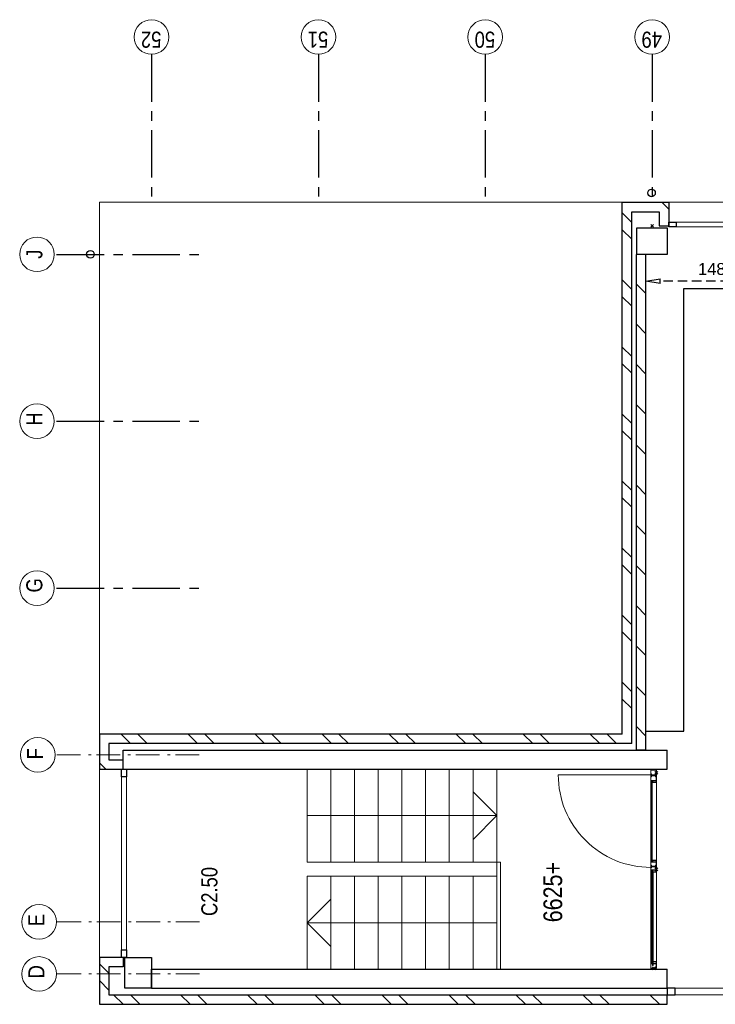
# Model space of a CAD drawing. Header units: millimetres. Extents: x -88840 to 85996, y -16279 to 104709.
# Tile 18 of 184: x -48840 to -41503, y 30915 to 41300. Entities that reach past the tile are written whole.
import ezdxf

# ---------------------------------------------------------------- set-up
doc = ezdxf.new("R2010")
doc.units = ezdxf.units.MM
doc.header["$LTSCALE"] = 400
doc.header["$PDMODE"] = 3
doc.header["$PDSIZE"] = 15
for name, pattern in [('CENTER', [2, 1.25, -0.25, 0.25, -0.25]), ('HIDDEN', [0.375, 0.25, -0.125]), ('STYLE_06', [1.041641, 0.625, -0.208282, 0.069427, -0.138931])]:
    doc.linetypes.add(name, pattern=pattern)
for name, color, linetype in [('-ve', 2, 'HIDDEN'), ('inlay', 6, 'Continuous'), ('stramien', 1, 'CENTER')]:
    doc.layers.add(name, color=color, linetype=linetype)
for name, color, linetype, lineweight in [('Buitenkozijnen', 140, 'Continuous', 15), ('mat-baksteen', 5, 'Continuous', 25), ('mat-beton (ihwg)', 5, 'Continuous', 25), ('mat-glas-vert', 140, 'Continuous', 15), ('mat-kalkzandsteen', 5, 'Continuous', 25), ('MAT-kit', 140, 'Continuous', 5), ('mat-kunststof', 43, 'Continuous', 9), ('mat-staal', 5, 'Continuous', 25), ('None', 7, 'Continuous', 9), ('Ruimtenummers', 5, 'Continuous', 25), ('Tekst', 140, 'Continuous', 15)]:
    doc.layers.add(name, color=color, linetype=linetype, lineweight=lineweight)
doc.styles.add('Arial Narrow', font='ARIALN.TTF', dxfattribs={"height": 222.25})
doc.styles.get("Standard").update_dxf_attribs({"font": 'arial.ttf'})
doc.dimstyles.new('CAL-N1-050-25', dxfattribs={"dimscale": 50, "dimtxt": 2.5, "dimasz": 3, "dimexe": 1.5, "dimexo": 0, "dimgap": 0.3, "dimtad": 0, "dimdec": 4, "dimrnd": 1, "dimdsep": 46, "dimtxsty": 'Standard', "dimblk": 'CLOSED', "dimcen": 0, "dimdle": 1.25, "dimclrt": 249, "dimadec": 0, "dimazin": 0, "dimtfac": 0.9, "dimtdec": 4, "dimtix": 1, "dimtmove": 0, "dimatfit": 3, "dimldrblk": 'CLOSED', "dimfxl": 1, "dimtvp": 1, "dimtolj": 1, "dimtzin": 0, "dimarcsym": 0})

# ---------------------------------------------------------------- blocks, each defined once
blk = doc.blocks.new('*X15')
at = {"layer": 'None', "lineweight": 5}
blk.add_line((-9789, 34850), (-10769, 34850), dxfattribs=at)
blk = doc.blocks.new('*U16')
at = {"layer": 'mat-kunststof', "lineweight": 9}
blk.add_lwpolyline([(-10809, 34830), (-10799, 34830), (-10799, 34860), (-10809, 34860)], close=True, dxfattribs=at)
at = {"layer": 'None', "lineweight": 9}
blk.add_lwpolyline([(-10809, 34830), (-10799, 34860), (-10809, 34860), (-10799, 34830)], dxfattribs=at)
blk = doc.blocks.new('*U17')
at = {"layer": 'MAT-kit', "color": 9, "linetype": 'Continuous', "lineweight": 5}
for points in [[(-10809, 34873), (-10804, 34871), (-10799, 34873), (-10799, 34867), (-10799, 34860), (-10804, 34860), (-10809, 34860), (-10809, 34867), (-10809, 34873)], [(-10809, 34818), (-10804, 34820), (-10799, 34818), (-10799, 34824), (-10799, 34830), (-10804, 34830), (-10809, 34830), (-10809, 34824), (-10809, 34818)]]:
    blk.add_open_spline(points, degree=2, knots=[0, 0, 0, 0.229184, 0.229184, 0.5027, 0.5027, 0.726485, 0.726485, 1, 1, 1], dxfattribs=at)
at = {"layer": 'None', "color": 7}
blk.add_blockref('*U16', (0, 0), dxfattribs=at)
blk = doc.blocks.new('jan404.129')
at = {"layer": 'None', "lineweight": 15, "flags": 128}
for points in [[(-10, 14.85), (-10, -24.79), (10, -24.79), (10, 14.85)], [(8.5, 13.35), (8.5, -23.29), (-8.5, -23.29), (-8.5, 13.35)]]:
    blk.add_lwpolyline(points, close=True, dxfattribs=at)
blk = doc.blocks.new('*U19')
at = {"layer": 'None', "color": 7, "linetype": 'Continuous', "lineweight": 15}
for p, q in [((-10798.9, 34873.5), (-10798.9, 34816.5)), ((-10731, 34875), (-10797.4, 34875)), ((-10797.4, 34873.5), (-10797.4, 34816.5)), ((-10749.5, 34873.5), (-10797.4, 34873.5)), ((-10797.4, 34816.5), (-10751, 34816.5)), ((-10797.4, 34815), (-10751, 34815)), ((-10751, 34816.5), (-10751, 34872)), ((-10731, 34873.5), (-10749.5, 34873.5)), ((-10749.5, 34816.5), (-10749.5, 34872)), ((-10749.5, 34872), (-10731, 34872))]:
    blk.add_line(p, q, dxfattribs=at)
for centre, start, end in [((-10797.4, 34873.5), 90, 180), ((-10797.4, 34816.5), 180, 270), ((-10749.5, 34872), 90, 180), ((-10751, 34816.5), 270, 0), ((-10731, 34873.5), 0, 90), ((-10731, 34873.5), 270, 0)]:
    blk.add_arc(centre, 1.5, start, end, dxfattribs=at)
at = {"layer": 'None', "linetype": 'Continuous', "lineweight": 5}
blk.add_point((-10798.9, 34840), dxfattribs=at)
at = {"layer": 'mat-staal', "color": 7, "xscale": -1, "rotation": 180}
blk.add_blockref('jan404.129', (-10738.9, 34829.9), dxfattribs=at)
blk = doc.blocks.new('*U20')
at = {"layer": 'None', "color": 7, "linetype": 'Continuous', "lineweight": 15}
for p, q in [((-8772, 34817), (-8771, 34818)), ((-8772, 34816), (-8772, 34817)), ((-8772, 34816), (-8771, 34815)), ((-8772, 34816), (-8772, 34816)), ((-8771, 34818), (-8770, 34818)), ((-8771, 34815), (-8770, 34815)), ((-8751, 34818), (-8770, 34818)), ((-8770, 34816), (-8751, 34816)), ((-8770, 34815), (-8739, 34815)), ((-8759, 34867), (-8758, 34868)), ((-8759, 34866), (-8759, 34867)), ((-8759, 34866), (-8759, 34834)), ((-8759, 34834), (-8759, 34823)), ((-8759, 34823), (-8758, 34822)), ((-8759, 34823), (-8759, 34823)), ((-8758, 34868), (-8757, 34868)), ((-8758, 34822), (-8757, 34822)), ((-8749, 34868), (-8757, 34868)), ((-8749, 34866), (-8757, 34866)), ((-8757, 34866), (-8757, 34834)), ((-8757, 34834), (-8757, 34823)), ((-8757, 34823), (-8751, 34823)), ((-8757, 34822), (-8751, 34822)), ((-8750, 34823), (-8751, 34823)), ((-8751, 34822), (-8750, 34822)), ((-8750, 34818), (-8751, 34818)), ((-8750, 34817), (-8751, 34816)), ((-8751, 34816), (-8739, 34816)), ((-8749, 34823), (-8750, 34823)), ((-8750, 34822), (-8750, 34821)), ((-8750, 34822), (-8750, 34822)), ((-8750, 34821), (-8749, 34821)), ((-8750, 34819), (-8750, 34818)), ((-8749, 34819), (-8750, 34819)), ((-8750, 34818), (-8750, 34818)), ((-8749, 34817), (-8750, 34817)), ((-8749, 34874), (-8748, 34875)), ((-8749, 34873), (-8749, 34874)), ((-8749, 34873), (-8749, 34868)), ((-8748, 34867), (-8749, 34866)), ((-8748, 34822), (-8749, 34823)), ((-8749, 34821), (-8749, 34820)), ((-8749, 34820), (-8749, 34819)), ((-8749, 34820), (-8749, 34820)), ((-8749, 34819), (-8749, 34819)), ((-8748, 34818), (-8749, 34817)), ((-8748, 34875), (-8747, 34875)), ((-8747, 34868), (-8748, 34867)), ((-8748, 34867), (-8748, 34867)), ((-8748, 34822), (-8748, 34822)), ((-8748, 34821), (-8748, 34822)), ((-8747, 34820), (-8748, 34821)), ((-8747, 34820), (-8748, 34819)), ((-8748, 34819), (-8748, 34818)), ((-8748, 34818), (-8748, 34818)), ((-8739, 34875), (-8747, 34875)), ((-8747, 34873), (-8747, 34868)), ((-8739, 34873), (-8747, 34873)), ((-8710, 34875), (-8739, 34875)), ((-8710, 34873), (-8739, 34873)), ((-8739, 34816), (-8710, 34816)), ((-8739, 34815), (-8710, 34815)), ((-8710, 34875), (-8709, 34874)), ((-8710, 34875), (-8710, 34875)), ((-8710, 34834), (-8710, 34873)), ((-8710, 34816), (-8710, 34834)), ((-8709, 34816), (-8710, 34815)), ((-8710, 34815), (-8710, 34815)), ((-8709, 34874), (-8709, 34873)), ((-8709, 34834), (-8709, 34873)), ((-8709, 34816), (-8709, 34834)), ((-8709, 34816), (-8709, 34816))]:
    blk.add_line(p, q, dxfattribs=at)
blk = doc.blocks.new('*U21')
at = {"layer": 'None', "linetype": 'Continuous', "lineweight": 5}
blk.add_point((-8737, 34815), dxfattribs=at)
at = {"layer": 'None', "color": 7}
blk.add_blockref('*U20', (0, 0), dxfattribs=at)
blk = doc.blocks.new('*U22')
at = {"layer": 'None', "color": 7, "linetype": 'Continuous', "lineweight": 15}
for p, q in [((-8839, 34874), (-8838, 34875)), ((-8755, 34875), (-8839, 34875)), ((-8839, 34873), (-8839, 34874)), ((-8839, 34873), (-8839, 34873)), ((-8838, 34872), (-8839, 34873)), ((-8775, 34873), (-8839, 34873)), ((-8838, 34875), (-8837, 34875)), ((-8837, 34872), (-8838, 34872)), ((-8819, 34875), (-8837, 34875)), ((-8819, 34873), (-8837, 34873)), ((-8837, 34872), (-8819, 34872)), ((-8837, 34815), (-8778, 34815)), ((-8819, 34873), (-8818, 34873)), ((-8819, 34872), (-8819, 34854)), ((-8819, 34854), (-8819, 34816)), ((-8819, 34816), (-8818, 34815)), ((-8819, 34816), (-8819, 34816)), ((-8818, 34873), (-8817, 34872)), ((-8818, 34873), (-8818, 34873)), ((-8818, 34815), (-8817, 34815)), ((-8817, 34872), (-8817, 34854)), ((-8817, 34854), (-8817, 34816)), ((-8817, 34816), (-8778, 34816)), ((-8778, 34872), (-8777, 34872)), ((-8778, 34871), (-8778, 34872)), ((-8778, 34870), (-8778, 34871)), ((-8778, 34870), (-8778, 34869)), ((-8778, 34869), (-8778, 34868)), ((-8778, 34868), (-8777, 34868)), ((-8778, 34823), (-8777, 34823)), ((-8778, 34823), (-8778, 34823)), ((-8778, 34822), (-8778, 34823)), ((-8778, 34816), (-8778, 34822)), ((-8777, 34816), (-8778, 34815)), ((-8778, 34815), (-8778, 34815)), ((-8777, 34873), (-8776, 34873)), ((-8777, 34872), (-8777, 34873)), ((-8777, 34871), (-8776, 34871)), ((-8777, 34870), (-8777, 34871)), ((-8777, 34870), (-8777, 34870)), ((-8777, 34869), (-8777, 34870)), ((-8777, 34869), (-8777, 34869)), ((-8776, 34869), (-8777, 34869)), ((-8777, 34868), (-8777, 34867)), ((-8777, 34867), (-8776, 34867)), ((-8777, 34823), (-8768, 34823)), ((-8777, 34822), (-8768, 34822)), ((-8777, 34816), (-8777, 34822)), ((-8777, 34816), (-8777, 34816)), ((-8776, 34873), (-8775, 34873)), ((-8776, 34872), (-8775, 34872)), ((-8776, 34871), (-8776, 34872)), ((-8776, 34868), (-8776, 34869)), ((-8775, 34868), (-8776, 34868)), ((-8776, 34867), (-8775, 34866)), ((-8775, 34873), (-8755, 34873)), ((-8775, 34872), (-8775, 34872)), ((-8775, 34872), (-8755, 34872)), ((-8775, 34868), (-8775, 34868)), ((-8768, 34868), (-8775, 34868)), ((-8768, 34866), (-8775, 34866)), ((-8768, 34868), (-8767, 34867)), ((-8768, 34868), (-8768, 34868)), ((-8768, 34854), (-8768, 34866)), ((-8768, 34823), (-8768, 34854)), ((-8767, 34823), (-8768, 34822)), ((-8768, 34822), (-8768, 34822)), ((-8767, 34867), (-8767, 34866)), ((-8767, 34854), (-8767, 34866)), ((-8767, 34823), (-8767, 34854)), ((-8767, 34823), (-8767, 34823)), ((-8755, 34875), (-8755, 34875)), ((-8754, 34874), (-8755, 34875)), ((-8754, 34873), (-8755, 34872)), ((-8755, 34872), (-8755, 34872)), ((-8754, 34873), (-8754, 34874)), ((-8754, 34873), (-8754, 34873))]:
    blk.add_line(p, q, dxfattribs=at)
at = {"layer": 'mat-staal', "color": 7, "xscale": -1, "rotation": 180}
blk.add_blockref('jan404.129', (-8829, 34830), dxfattribs=at)
blk = doc.blocks.new('*U23')
at = {"layer": 'None'}
blk.add_blockref('*U22', (0, 0), dxfattribs=at)
blk = doc.blocks.new('*U24')
at = {"layer": 'mat-kunststof', "lineweight": 9}
blk.add_lwpolyline([(-8699, 34830), (-8709, 34830), (-8709, 34860), (-8699, 34860)], close=True, dxfattribs=at)
at = {"layer": 'None', "lineweight": 9}
blk.add_lwpolyline([(-8699, 34830), (-8709, 34860), (-8699, 34860), (-8709, 34830)], dxfattribs=at)
blk = doc.blocks.new('*U25')
at = {"layer": 'MAT-kit', "color": 9, "linetype": 'Continuous', "lineweight": 5}
for points in [[(-8699, 34873), (-8704, 34871), (-8709, 34873), (-8709, 34867), (-8709, 34860), (-8704, 34860), (-8699, 34860), (-8699, 34867), (-8699, 34873)], [(-8699, 34818), (-8704, 34820), (-8709, 34818), (-8709, 34824), (-8709, 34830), (-8704, 34830), (-8699, 34830), (-8699, 34824), (-8699, 34818)]]:
    blk.add_open_spline(points, degree=2, knots=[0, 0, 0, 0.229184, 0.229184, 0.5027, 0.5027, 0.726485, 0.726485, 1, 1, 1], dxfattribs=at)
at = {"layer": 'None', "color": 7}
blk.add_blockref('*U24', (0, 0), dxfattribs=at)
blk = doc.blocks.new('*U26')
at = {"layer": 'None', "color": 7, "linetype": 'Continuous', "lineweight": 15}
for p, q in [((-9784, 34874), (-9783, 34875)), ((-9784, 34873), (-9784, 34874)), ((-9784, 34873), (-9783, 34872)), ((-9784, 34873), (-9784, 34873)), ((-9784, 34873), (-9754, 34873)), ((-9783, 34875), (-9782, 34875)), ((-9783, 34872), (-9782, 34872)), ((-9782, 34875), (-9754, 34875)), ((-9782, 34873), (-9764, 34873)), ((-9764, 34872), (-9782, 34872)), ((-9763, 34873), (-9764, 34873)), ((-9764, 34834), (-9764, 34872)), ((-9764, 34816), (-9764, 34834)), ((-9764, 34816), (-9763, 34815)), ((-9764, 34816), (-9764, 34816)), ((-9763, 34873), (-9763, 34873)), ((-9762, 34872), (-9763, 34873)), ((-9763, 34815), (-9762, 34815)), ((-9754, 34815), (-9763, 34815)), ((-9762, 34834), (-9762, 34872)), ((-9762, 34816), (-9762, 34834)), ((-9754, 34816), (-9762, 34816)), ((-9754, 34875), (-9740, 34875)), ((-9754, 34873), (-9740, 34873)), ((-9736, 34816), (-9754, 34816)), ((-9717, 34815), (-9754, 34815)), ((-9739, 34875), (-9740, 34875)), ((-9740, 34873), (-9740, 34868)), ((-9740, 34868), (-9740, 34867)), ((-9740, 34867), (-9739, 34867)), ((-9740, 34821), (-9739, 34822)), ((-9740, 34820), (-9740, 34821)), ((-9740, 34820), (-9740, 34819)), ((-9740, 34819), (-9739, 34818)), ((-9739, 34874), (-9739, 34875)), ((-9738, 34873), (-9739, 34874)), ((-9739, 34867), (-9738, 34866)), ((-9739, 34822), (-9738, 34823)), ((-9739, 34822), (-9739, 34822)), ((-9739, 34818), (-9738, 34817)), ((-9739, 34818), (-9739, 34818)), ((-9738, 34873), (-9738, 34868)), ((-9738, 34868), (-9730, 34868)), ((-9738, 34866), (-9730, 34866)), ((-9738, 34823), (-9737, 34823)), ((-9737, 34822), (-9738, 34821)), ((-9738, 34821), (-9738, 34820)), ((-9738, 34821), (-9738, 34821)), ((-9738, 34820), (-9738, 34819)), ((-9738, 34820), (-9738, 34820)), ((-9738, 34819), (-9737, 34818)), ((-9738, 34819), (-9738, 34819)), ((-9738, 34819), (-9738, 34819)), ((-9738, 34817), (-9737, 34817)), ((-9737, 34823), (-9736, 34823)), ((-9737, 34822), (-9737, 34822)), ((-9736, 34822), (-9737, 34822)), ((-9737, 34818), (-9736, 34818)), ((-9737, 34818), (-9737, 34818)), ((-9737, 34817), (-9736, 34816)), ((-9730, 34823), (-9736, 34823)), ((-9730, 34822), (-9736, 34822)), ((-9736, 34818), (-9717, 34818)), ((-9717, 34816), (-9736, 34816)), ((-9735, 34875), (-9734, 34875)), ((-9735, 34874), (-9735, 34875)), ((-9735, 34873), (-9735, 34874)), ((-9735, 34873), (-9735, 34872)), ((-9735, 34873), (-9735, 34873)), ((-9735, 34872), (-9734, 34872)), ((-9734, 34875), (-9659, 34875)), ((-9714, 34873), (-9734, 34873)), ((-9714, 34872), (-9734, 34872)), ((-9729, 34868), (-9730, 34868)), ((-9730, 34866), (-9730, 34834)), ((-9730, 34834), (-9730, 34823)), ((-9729, 34822), (-9730, 34822)), ((-9729, 34867), (-9729, 34868)), ((-9728, 34866), (-9729, 34867)), ((-9729, 34823), (-9729, 34822)), ((-9728, 34823), (-9729, 34823)), ((-9728, 34866), (-9728, 34834)), ((-9728, 34834), (-9728, 34823)), ((-9722, 34868), (-9722, 34867)), ((-9721, 34868), (-9722, 34868)), ((-9722, 34867), (-9722, 34866)), ((-9722, 34854), (-9722, 34866)), ((-9722, 34823), (-9722, 34854)), ((-9722, 34823), (-9722, 34822)), ((-9722, 34823), (-9722, 34823)), ((-9722, 34822), (-9721, 34822)), ((-9721, 34868), (-9714, 34868)), ((-9721, 34866), (-9714, 34866)), ((-9721, 34854), (-9721, 34866)), ((-9721, 34823), (-9721, 34854)), ((-9712, 34823), (-9721, 34823)), ((-9712, 34822), (-9721, 34822)), ((-9716, 34818), (-9717, 34818)), ((-9716, 34815), (-9717, 34815)), ((-9716, 34817), (-9716, 34818)), ((-9715, 34816), (-9716, 34817)), ((-9716, 34816), (-9716, 34815)), ((-9715, 34816), (-9716, 34816)), ((-9714, 34873), (-9714, 34873)), ((-9713, 34873), (-9714, 34873)), ((-9714, 34873), (-9659, 34873)), ((-9714, 34872), (-9714, 34872)), ((-9713, 34872), (-9714, 34872)), ((-9714, 34868), (-9713, 34868)), ((-9714, 34868), (-9714, 34868)), ((-9714, 34867), (-9714, 34866)), ((-9713, 34867), (-9714, 34867)), ((-9712, 34872), (-9713, 34873)), ((-9713, 34871), (-9713, 34872)), ((-9713, 34871), (-9713, 34871)), ((-9713, 34870), (-9713, 34871)), ((-9712, 34870), (-9713, 34870)), ((-9713, 34869), (-9712, 34870)), ((-9713, 34869), (-9713, 34869)), ((-9713, 34869), (-9713, 34869)), ((-9713, 34868), (-9713, 34869)), ((-9712, 34868), (-9713, 34867)), ((-9711, 34872), (-9712, 34872)), ((-9711, 34868), (-9712, 34868)), ((-9712, 34823), (-9712, 34823)), ((-9711, 34823), (-9712, 34823)), ((-9712, 34816), (-9712, 34822)), ((-9712, 34816), (-9712, 34815)), ((-9712, 34816), (-9712, 34816)), ((-9712, 34815), (-9711, 34815)), ((-9711, 34871), (-9711, 34872)), ((-9711, 34870), (-9711, 34871)), ((-9711, 34870), (-9711, 34869)), ((-9711, 34869), (-9711, 34868)), ((-9711, 34822), (-9711, 34823)), ((-9711, 34816), (-9711, 34822)), ((-9660, 34816), (-9711, 34816)), ((-9660, 34815), (-9711, 34815)), ((-9680, 34873), (-9680, 34872)), ((-9680, 34873), (-9680, 34873)), ((-9679, 34873), (-9680, 34873)), ((-9680, 34872), (-9680, 34854)), ((-9680, 34854), (-9680, 34816)), ((-9679, 34816), (-9680, 34815)), ((-9680, 34815), (-9680, 34815)), ((-9679, 34875), (-9660, 34875)), ((-9679, 34873), (-9660, 34873)), ((-9660, 34872), (-9679, 34872)), ((-9679, 34872), (-9679, 34854)), ((-9679, 34854), (-9679, 34816)), ((-9679, 34816), (-9679, 34816)), ((-9660, 34875), (-9660, 34875)), ((-9659, 34874), (-9660, 34875)), ((-9660, 34872), (-9659, 34873)), ((-9660, 34872), (-9660, 34872)), ((-9659, 34873), (-9659, 34874)), ((-9659, 34873), (-9659, 34873))]:
    blk.add_line(p, q, dxfattribs=at)
at = {"layer": 'None', "linetype": 'Continuous', "lineweight": 5}
blk.add_point((-9756, 34815), dxfattribs=at)
at = {"layer": 'mat-staal', "color": 7, "rotation": 180}
for p in [(-9774, 34830), (-9669, 34830)]:
    blk.add_blockref('jan404.129', p, dxfattribs=at)
blk = doc.blocks.new('*U27')
at = {"layer": 'mat-glas-vert', "color": 140, "lineweight": 15}
for points in [[(-9789, 34848), (-10769, 34848), (-10769, 34856), (-9789, 34856)], [(-9772, 34858), (-10739, 34858), (-10739, 34868), (-9772, 34868)], [(-8829, 34858), (-9671, 34858), (-9671, 34868), (-8829, 34868)]]:
    blk.add_lwpolyline(points, close=True, dxfattribs=at)
at = {"layer": 'None', "color": 43, "linetype": 'Continuous', "lineweight": 9}
blk.add_line((-8759, 34873), (-8759, 35850), dxfattribs=at)
at = {"layer": 'None', "lineweight": 9}
blk.add_lwpolyline([(-10799, 34815), (-10799, 34875), (-8709, 34875), (-8709, 34815)], close=True, dxfattribs=at)
at = {"layer": 'None', "color": 43, "linetype": 'Continuous', "lineweight": 9}
blk.add_arc((-8759, 34874), 976, 89.9877, 180.0459, dxfattribs=at)
at = {"layer": 'mat-glas-vert', "color": 140}
blk.add_blockref('*X15', (0, 0), dxfattribs=at)
at = {"layer": 'mat-staal', "color": 7}
for name in ['*U17', '*U25']:
    blk.add_blockref(name, (0, 0), dxfattribs=at)
at = {"layer": 'None', "color": 7}
for name in ['*U19', '*U26', '*U23', '*U21']:
    blk.add_blockref(name, (0, 0), dxfattribs=at)
blk = doc.blocks.new('Kolom 280x320')
at = {"layer": 'mat-beton (ihwg)', "lineweight": 25}
blk.add_lwpolyline([(-300, 160), (-20, 160), (-20, -160), (-300, -160)], close=True, dxfattribs=at)
at = {"layer": 'None', "color": 92, "linetype": 'Continuous', "lineweight": 5}
blk.add_point((0, 0), dxfattribs=at)
blk = doc.blocks.new('*X34')
at = {"layer": 'None', "lineweight": 9}
for p, q in [((-11029, 40590), (-10929, 40690)), ((-10852, 40590), (-10752, 40690))]:
    blk.add_line(p, q, dxfattribs=at)
blk = doc.blocks.new('*X35')
at = {"layer": 'None', "lineweight": 9}
for p, q in [((-11179, 40440), (-11079, 40540)), ((-11179, 40263), (-11079, 40363)), ((-11179, 39733), (-11079, 39833)), ((-11179, 39556), (-11079, 39656)), ((-11179, 39026), (-11079, 39126)), ((-11179, 38849), (-11079, 38949)), ((-11179, 38319), (-11079, 38419)), ((-11179, 38142), (-11079, 38242)), ((-11179, 37611), (-11079, 37711)), ((-11179, 37435), (-11079, 37535)), ((-11179, 36904), (-11079, 37004)), ((-11179, 36728), (-11079, 36828)), ((-11179, 36197), (-11079, 36297)), ((-11179, 36021), (-11079, 36121)), ((-11179, 35490), (-11079, 35590)), ((-11179, 35314), (-11079, 35414)), ((-11179, 34783), (-11079, 34883)), ((-11086, 34700), (-11079, 34707))]:
    blk.add_line(p, q, dxfattribs=at)
blk = doc.blocks.new('*X36')
at = {"layer": 'None', "lineweight": 9}
blk.add_line((-8665, 40656), (-8631, 40690), dxfattribs=at)
blk = doc.blocks.new('*X37')
at = {"layer": 'None', "lineweight": 9}
blk.add_line((-8699, 40622), (-8665, 40656), dxfattribs=at)
blk = doc.blocks.new('*X38')
at = {"layer": 'None', "lineweight": 9}
blk.add_line((-2755, 34721), (-2719, 34758), dxfattribs=at)
blk = doc.blocks.new('*U42')
at = {"layer": 'Buitenkozijnen', "lineweight": 15}
for p, q in [((0, 25), (1985, 25)), ((0, -25), (0, 25)), ((1985, -25), (1985, 25)), ((0, -25), (1985, -25))]:
    blk.add_line(p, q, dxfattribs=at)
blk = doc.blocks.new('Gevelpui best 1985')
at = {"layer": 'Buitenkozijnen', "color": 43, "lineweight": 9}
blk.add_line((0, 260), (1985, 260), dxfattribs=at)
at = {"layer": 'Buitenkozijnen', "color": 92, "lineweight": 25}
for points in [[(0, -25), (0, 25), (80, 25), (80, -25)], [(1905, -25), (1905, 25), (1985, 25), (1985, -25)]]:
    blk.add_lwpolyline(points, close=True, dxfattribs=at)
at = {"layer": 'Buitenkozijnen'}
blk.add_blockref('*U42', (0, 0), dxfattribs=at)
blk = doc.blocks.new('*X44')
at = {"layer": 'None', "lineweight": 9}
blk.add_line((-2792, 34685), (-2755, 34721), dxfattribs=at)
blk = doc.blocks.new('*U45')
at = {"layer": 'Buitenkozijnen', "lineweight": 15}
for p, q in [((-10, 0), (-10, -1960)), ((-10, 0), (40, 0)), ((40, 0), (40, -1960)), ((-10, -1960), (40, -1960))]:
    blk.add_line(p, q, dxfattribs=at)
blk = doc.blocks.new('Gevelpui best 1960')
at = {"layer": 'Buitenkozijnen', "color": 43, "lineweight": 9}
blk.add_line((250, 0), (250, -1960), dxfattribs=at)
at = {"layer": 'Buitenkozijnen', "color": 92, "lineweight": 25}
for points in [[(-10, 0), (40, 0), (40, -80), (-10, -80)], [(-10, -1880), (40, -1880), (40, -1960), (-10, -1960)]]:
    blk.add_lwpolyline(points, close=True, dxfattribs=at)
at = {"layer": 'Buitenkozijnen'}
blk.add_blockref('*U45', (0, 0), dxfattribs=at)
blk = doc.blocks.new('*U47')
at = {"layer": 'Buitenkozijnen', "lineweight": 15}
for p, q in [((-11079, 34700), (-11009, 34700)), ((-11079, 32870), (-11079, 34700)), ((-11009, 32870), (-11009, 34700)), ((-11079, 32870), (-11009, 32870))]:
    blk.add_line(p, q, dxfattribs=at)
blk = doc.blocks.new('*U48')
at = {"layer": 'Buitenkozijnen', "color": 92, "lineweight": 25}
for points in [[(-11009, 34700), (-11079, 34700), (-11079, 34617), (-11009, 34617)], [(-11009, 32953), (-11079, 32953), (-11079, 32870), (-11009, 32870)]]:
    blk.add_lwpolyline(points, close=True, dxfattribs=at)
at = {"layer": 'Buitenkozijnen'}
blk.add_blockref('*U47', (0, 0), dxfattribs=at)
blk = doc.blocks.new('*X63')
at = {"layer": 'None', "lineweight": 9}
for p, q in [((-8429, 40361), (-8329, 40461)), ((-8429, 40185), (-8329, 40285)), ((-8429, 39654), (-8329, 39754)), ((-8429, 39478), (-8329, 39578)), ((-8429, 38947), (-8329, 39047)), ((-8429, 38771), (-8329, 38871)), ((-8429, 38240), (-8329, 38340)), ((-8429, 38064), (-8329, 38164)), ((-8429, 37533), (-8329, 37633)), ((-8429, 37357), (-8329, 37457)), ((-8429, 36826), (-8329, 36926)), ((-8429, 36650), (-8329, 36750)), ((-8429, 36119), (-8329, 36219)), ((-8429, 35942), (-8329, 36042)), ((-8429, 35412), (-8329, 35512)), ((-8429, 35235), (-8329, 35335))]:
    blk.add_line(p, q, dxfattribs=at)
blk = doc.blocks.new('*X64')
at = {"layer": 'None', "lineweight": 9}
for p, q in [((-8350, 34925), (-8250, 35025)), ((-7926, 34925), (-7826, 35025)), ((-7501, 34925), (-7401, 35025)), ((-7077, 34925), (-6977, 35025)), ((-6653, 34925), (-6553, 35025)), ((-6229, 34925), (-6129, 35025)), ((-5804, 34925), (-5704, 35025)), ((-5380, 34925), (-5280, 35025)), ((-4956, 34925), (-4856, 35025)), ((-4532, 34925), (-4432, 35025)), ((-4107, 34925), (-4007, 35025)), ((-3683, 34925), (-3583, 35025))]:
    blk.add_line(p, q, dxfattribs=at)
blk = doc.blocks.new('*X65')
at = {"layer": 'None', "lineweight": 9}
for p, q in [((-8059, 35075), (-7959, 35175)), ((-7882, 35075), (-7782, 35175)), ((-7351, 35075), (-7251, 35175)), ((-7175, 35075), (-7075, 35175)), ((-6644, 35075), (-6544, 35175)), ((-6468, 35075), (-6368, 35175)), ((-5937, 35075), (-5837, 35175)), ((-5761, 35075), (-5661, 35175)), ((-5230, 35075), (-5130, 35175)), ((-5054, 35075), (-4954, 35175)), ((-4523, 35075), (-4423, 35175)), ((-4347, 35075), (-4247, 35175)), ((-3816, 35075), (-3716, 35175)), ((-3639, 35075), (-3539, 35175)), ((-3109, 35075), (-3009, 35175)), ((-2932, 35075), (-2832, 35175))]:
    blk.add_line(p, q, dxfattribs=at)
blk = doc.blocks.new('HWA')
at = {"layer": 'None', "color": 92, "linetype": 'Continuous', "lineweight": 25}
blk.add_circle((0, -74), 40, dxfattribs=at)
blk = doc.blocks.new('_CLOSED')
at = {"color": 0, "linetype": 'ByBlock'}
for p, q in [((-1, 0.167), (0, 0)), ((-1, 0.167), (-1, -0.167)), ((0, 0), (-1, -0.167))]:
    blk.add_line(p, q, dxfattribs=at)
blk = doc.blocks.new('*D1437')
at = {"layer": '-ve', "color": 0, "lineweight": -2, "transparency": 16777216}
for p, q in [((-42235, 38542), (-42235, 38617)), ((-40900, 38542), (-42085, 38542)), ((-40750, 38542), (-40750, 38617))]:
    blk.add_line(p, q, dxfattribs=at)
at = {"layer": 'Defpoints', "color": 0, "transparency": 16777216}
for p in [(-42235, 38542), (-42235, 38542), (-40750, 38542)]:
    blk.add_point(p, dxfattribs=at)
at = {"layer": '-ve', "color": 0, "lineweight": -2, "transparency": 16777216, "xscale": 150, "yscale": 150, "zscale": 150, "rotation": 180}
blk.add_blockref('_CLOSED', (-42235, 38542), dxfattribs=at)
at = {"layer": '-ve', "color": 0, "lineweight": -2, "transparency": 16777216, "xscale": 150, "yscale": 150, "zscale": 150}
blk.add_blockref('_CLOSED', (-40750, 38542), dxfattribs=at)
at = {"layer": '-ve', "color": 249, "transparency": 16777216, "insert": (-41492, 38670), "char_height": 125, "attachment_point": 5}
blk.add_mtext('\\A1;1485', dxfattribs=at)

msp = doc.modelspace()

# ---------------------------------------------------------------- linework, layer by layer
at = {"layer": 'inlay'}
for p, q in [((-41834.7156, 38465.08738), (-40749.7156, 38465.08738)), ((-41834.7156, 33795.04674), (-41834.7156, 38465.08738)), ((-42234.7156, 33795.04674), (-41834.7156, 33795.04674))]:
    msp.add_line(p, q, dxfattribs=at)
at = {"layer": 'mat-baksteen', "lineweight": 25}
for p, q in [((-42484.7156, 39375.04674), (-41994.7156, 39375.04674)), ((-42484.7156, 33765.08738), (-42484.7156, 39375.04674)), ((-41994.7156, 39375.04674), (-41994.7156, 39125.04674)), ((-42384.7156, 39275.04674), (-42094.7156, 39275.04674)), ((-42384.7156, 33665.08738), (-42384.7156, 39275.04674)), ((-42094.7156, 39275.04674), (-42094.7156, 39125.04674)), ((-42094.7156, 39125.04674), (-41994.7156, 39125.04674)), ((-47999.7156, 33765.08738), (-47999.7156, 33395.04674)), ((-42484.7156, 33765.08738), (-47999.7156, 33765.08738)), ((-47899.7156, 33665.08738), (-47899.7156, 33495.04674)), ((-42384.7156, 33665.08738), (-47899.7156, 33665.08738)), ((-47899.7156, 33495.04674), (-47749.7156, 33495.04674)), ((-47749.7156, 33395.04674), (-47749.7156, 33495.04674)), ((-47999.7156, 33395.04674), (-47749.7156, 33395.04674)), ((-47749.7156, 31410.04674), (-47999.7156, 31410.04674)), ((-47999.7156, 31410.04674), (-47999.7156, 30915.04674)), ((-47749.7156, 31410.04674), (-47749.7156, 31310.04674)), ((-47749.7156, 31310.04674), (-47899.7156, 31310.04674)), ((-47899.7156, 31310.04674), (-47899.7156, 31015.04674)), ((-47899.7156, 31015.04674), (-42009.7156, 31015.04674)), ((-42009.7156, 30915.04674), (-42009.7156, 31015.04674)), ((-47999.7156, 30915.04674), (-42009.7156, 30915.04674))]:
    msp.add_line(p, q, dxfattribs=at)
at = {"layer": 'mat-beton (ihwg)', "lineweight": 25}
for p, q in [((-47749.7156, 33595.04674), (-42009.7156, 33595.04674)), ((-47749.7156, 33395.04674), (-47749.7156, 33595.04674)), ((-42009.7156, 33395.04674), (-42009.7156, 33595.04674)), ((-47749.7156, 33395.04674), (-42009.7156, 33395.04674)), ((-47449.7156, 31285.08738), (-42009.7156, 31285.08738)), ((-47449.7156, 31085.08738), (-47449.7156, 31285.08738)), ((-42009.7156, 31085.08738), (-42009.7156, 31285.08738)), ((-47449.7156, 31085.08738), (-42009.7156, 31085.08738))]:
    msp.add_line(p, q, dxfattribs=at)
msp.add_lwpolyline([(-47449.7156, 31085.08738), (-47729.7156, 31085.08738), (-47729.7156, 31410.04674), (-47449.7156, 31410.04674)], close=True, dxfattribs=at)
at = {"layer": 'mat-kalkzandsteen', "lineweight": 25}
for p, q in [((-42334.7156, 33595.04674), (-42334.7156, 38825.04674)), ((-42234.7156, 33595.04674), (-42234.7156, 38825.04674)), ((-42234.7156, 33595.04674), (-42334.7156, 33595.04674))]:
    msp.add_line(p, q, dxfattribs=at)
at = {"layer": 'None', "color": 7, "linetype": 'STYLE_06', "lineweight": 9}
for p, q in [((-48447.73906, 33545.04674), (-46947.73906, 33545.04674)), ((-48443.26368, 31785.01141), (-46943.26368, 31785.01141)), ((-48443.26368, 31235.01141), (-46943.26368, 31235.01141))]:
    msp.add_line(p, q, dxfattribs=at)
at = {"layer": 'None', "color": 43, "linetype": 'Continuous', "lineweight": 9}
for q in [(-44058.5841, 33155.04674), (-45808.5841, 32905.04674), (-44058.5841, 32655.04674)]:
    msp.add_line((-43808.5841, 32905.04674), q, dxfattribs=at)
at = {"layer": 'None', "color": 8, "linetype": 'Continuous', "lineweight": 5}
for p, q in [((-45808.5841, 31775.08738), (-45558.5841, 32025.08738)), ((-43808.5841, 31775.08738), (-45808.5841, 31775.08738)), ((-45808.5841, 31775.08738), (-45558.5841, 31525.08738))]:
    msp.add_line(p, q, dxfattribs=at)
at = {"layer": 'None', "color": 43, "linetype": 'Continuous', "lineweight": 9}
msp.add_lwpolyline([(-47999.7156, 33765.08738), (-47999.7156, 39375.04674), (-42484.7156, 39375.04674)], dxfattribs=at)
for points in [[(-45808.5841, 32415.04674), (-45808.5841, 33395.04674), (-45558.5841, 33395.04674), (-45558.5841, 32415.04674)], [(-45558.5841, 32415.04674), (-45558.5841, 33395.04674), (-45308.5841, 33395.04674), (-45308.5841, 32415.04674)], [(-45308.5841, 32415.04674), (-45308.5841, 33395.04674), (-45058.5841, 33395.04674), (-45058.5841, 32415.04674)], [(-45058.5841, 32415.04674), (-45058.5841, 33395.04674), (-44808.5841, 33395.04674), (-44808.5841, 32415.04674)], [(-44808.5841, 32415.04674), (-44808.5841, 33395.04674), (-44558.5841, 33395.04674), (-44558.5841, 32415.04674)], [(-44558.5841, 32415.04674), (-44558.5841, 33395.04674), (-44308.5841, 33395.04674), (-44308.5841, 32415.04674)], [(-44308.5841, 32415.04674), (-44308.5841, 33395.04674), (-44058.5841, 33395.04674), (-44058.5841, 32415.04674)], [(-44058.5841, 32415.04674), (-44058.5841, 33395.04674), (-43808.5841, 33395.04674), (-43808.5841, 32415.04674)]]:
    msp.add_lwpolyline(points, close=True, dxfattribs=at)
at = {"layer": 'None', "color": 140, "linetype": 'Continuous', "lineweight": 15}
msp.add_lwpolyline([(-43808.5841, 31285.08738), (-43808.5841, 32415.04674), (-43768.5841, 32415.04674), (-43768.5841, 31285.08738)], close=True, dxfattribs=at)
at = {"layer": 'None', "color": 8, "linetype": 'Continuous', "lineweight": 5}
for points in [[(-45808.5841, 31285.08738), (-45808.5841, 32265.08738), (-45558.5841, 32265.08738), (-45558.5841, 31285.08738)], [(-45558.5841, 31285.08738), (-45558.5841, 32265.08738), (-45308.5841, 32265.08738), (-45308.5841, 31285.08738)], [(-45308.5841, 31285.08738), (-45308.5841, 32265.08738), (-45058.5841, 32265.08738), (-45058.5841, 31285.08738)], [(-45058.5841, 31285.08738), (-45058.5841, 32265.08738), (-44808.5841, 32265.08738), (-44808.5841, 31285.08738)], [(-44808.5841, 31285.08738), (-44808.5841, 32265.08738), (-44558.5841, 32265.08738), (-44558.5841, 31285.08738)], [(-44558.5841, 31285.08738), (-44558.5841, 32265.08738), (-44308.5841, 32265.08738), (-44308.5841, 31285.08738)], [(-44308.5841, 31285.08738), (-44308.5841, 32265.08738), (-44058.5841, 32265.08738), (-44058.5841, 31285.08738)], [(-44058.5841, 31285.08738), (-44058.5841, 32265.08738), (-43808.5841, 32265.08738), (-43808.5841, 31285.08738)]]:
    msp.add_lwpolyline(points, close=True, dxfattribs=at)
at = {"layer": 'None', "color": 43, "linetype": 'Continuous', "lineweight": 9}
for centre in [(-47449.7156, 41117.3286), (-45689.7156, 41117.3286), (-43929.7156, 41117.3286), (-42169.7156, 41117.3286), (-48657.46391, 38824.95686), (-48657.46391, 37064.95686), (-48657.46391, 35304.95686), (-48649.30614, 33545.04674), (-48635.88002, 31785.01141), (-48635.88002, 31235.01141)]:
    msp.add_circle(centre, 182.60642, dxfattribs=at)
at = {"layer": 'stramien'}
for p, q in [((-47449.7156, 40934.72218), (-47449.7156, 39434.72218)), ((-45689.7156, 40934.72218), (-45689.7156, 39434.72218)), ((-43929.7156, 40934.72218), (-43929.7156, 39434.72218)), ((-42169.7156, 40934.72218), (-42169.7156, 39434.72218)), ((-48450.45831, 38824.95686), (-46950.45831, 38824.95686)), ((-48450.45831, 37064.95686), (-46950.45831, 37064.95686)), ((-48450.45831, 35304.95686), (-46950.45831, 35304.95686))]:
    msp.add_line(p, q, dxfattribs=at)

# ---------------------------------------------------------------- block references
at = {"layer": 'Buitenkozijnen', "color": 7, "rotation": 90}
for name, p in [('Gevelpui best 1960', (-41994.7156, 39125.04674)), ('Gevelpui best 1985', (-47739.94392, 31410.04674))]:
    msp.add_blockref(name, p, dxfattribs=at)
at = {"layer": 'mat-baksteen', "rotation": 90}
for name in ['*X38', '*X65', '*X44', '*X63', '*X36', '*X37', '*X34', '*X35']:
    msp.add_blockref(name, (-7309.7156, 42093.98738), dxfattribs=at)
at = {"layer": 'mat-beton (ihwg)', "color": 7, "rotation": 90}
msp.add_blockref('Kolom 280x320', (-42169.7156, 39125.04674), dxfattribs=at)
at = {"layer": 'mat-kalkzandsteen', "rotation": 90}
msp.add_blockref('*X64', (-7309.7156, 42093.98738), dxfattribs=at)
at = {"layer": 'None', "color": 7}
for name, p, rotation in [('HWA', (-42169.7156, 39398.98738), 184.8870327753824), ('HWA', (-48019.7156, 38825.04674), 270), ('*U27', (-7309.7156, 42093.98738), 90), ('*U48', (-7309.7156, 42093.98738), 90)]:
    msp.add_blockref(name, p, dxfattribs=dict(at, rotation=rotation))

# ---------------------------------------------------------------- texts
at = {"layer": 'None', "color": 8, "attachment_point": 1, "style": 'Arial Narrow'}
for s, insert, char_height, rotation in [('52', (-47345.71328, 41004.57101), 169.333333, 180), ('51', (-45585.71328, 41004.57101), 169.333333, 180), ('50', (-43825.71328, 41004.57101), 169.333333, 180), ('49', (-42065.71328, 41004.57101), 169.333333, 180), ('F', (-48762.06373, 33498.47051), 169.33333, 90), ('E', (-48748.46019, 31738.00798), 169.33333, 90.217245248), ('D', (-48748.46019, 31188.00798), 169.33333, 90.217245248)]:
    msp.add_mtext(s, dxfattribs=dict(at, insert=insert, char_height=char_height, rotation=rotation))
at = {"layer": 'None', "color": 8, "char_height": 169.33333, "width": 190.2106013, "attachment_point": 1, "rotation": 90.217245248, "style": 'Arial Narrow'}
for s, insert in [('J', (-48770.04408, 38777.95342)), ('H', (-48770.04408, 37017.95342)), ('G', (-48770.04408, 35257.95342))]:
    msp.add_mtext(s, dxfattribs=dict(at, insert=insert))
at = {"layer": 'Ruimtenummers', "insert": (-46924.28205, 31845.95594), "char_height": 169.333333, "attachment_point": 1, "rotation": 90, "style": 'Arial Narrow'}
msp.add_mtext('C2.50', dxfattribs=at)
at = {"layer": 'Tekst', "color": 92, "insert": (-43315.95274, 31780.26515), "char_height": 197.555556, "attachment_point": 1, "rotation": 90, "style": 'Arial Narrow'}
msp.add_mtext('6625+', dxfattribs=at)

# ---------------------------------------------------------------- dimensions: what is measured, and where the dimension line sits
at = {"layer": '-ve'}
dim = msp.add_aligned_dim(p1=(-40749.7156, 38541.97971), p2=(-42234.7156, 38541.97971), distance=0, dimstyle='CAL-N1-050-25', dxfattribs=at)
dim.commit()
dim.dimension.update_dxf_attribs({"geometry": '*D1437', "text_midpoint": (-41492.2156, 38669.62295)})

doc.saveas('drawing.dxf')
